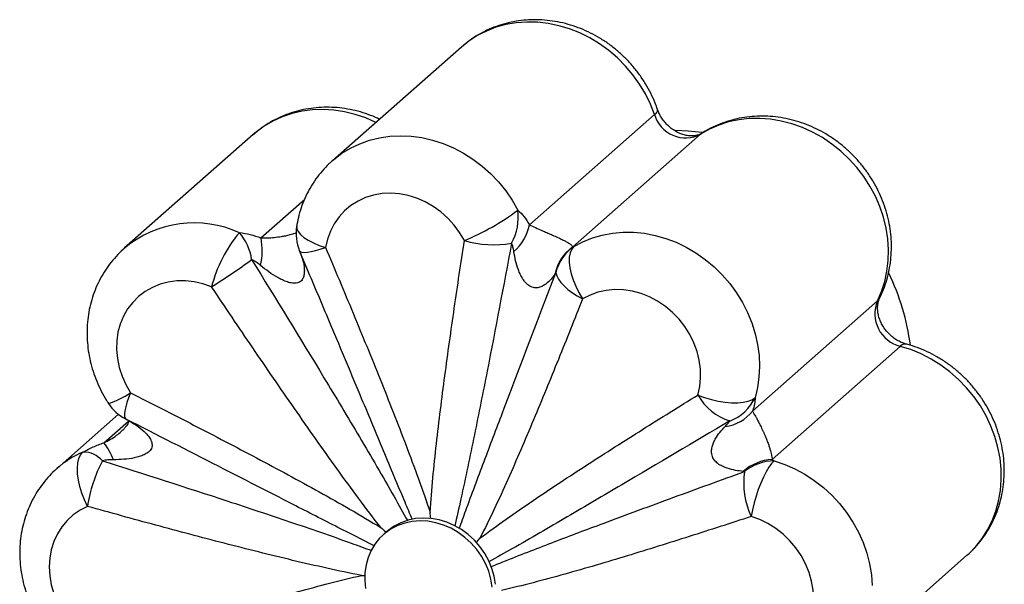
# Paper-space layout '_Dimétrica' of a CAD drawing. Header units: millimetres. Extents: x -191 to 25, y -154 to 62.
# Tile 2 of 2: x -191 to 25, y -62 to 62. Entities that reach past the tile are written whole.
import ezdxf

# ---------------------------------------------------------------- set-up
doc = ezdxf.new("R2010")
doc.units = ezdxf.units.MM

psp = doc.layouts.new('_Dimétrica')

# ---------------------------------------------------------------- linework, layer by layer
at = {"color": 7, "linetype": 'Continuous', "lineweight": 25}
for p, q in [((-94.05, 55.84), (-122.34, 30.9)), ((-79.08, 16.85), (-51.68, 41.02)), ((-69.71, 11.92), (-41.59, 36.73)), ((-139.68, 36.64), (-167.96, 11.7)), ((-129.4, 10.83), (-129.55, 11.21)), ((-127.55, 6.45), (-129.51, 11.11)), ((-30.19, -24), (-2.8, 0.16)), ((-25.9, -34.61), (2.22, -9.81)), ((-169.25, -24.72), (-182.72, -36.6)), ((-100.75, -47.43), (-101.11, -47.59)), ((-110.43, -50.49), (-111.14, -51.11)), ((-110.83, -50.84), (-110.79, -50.72)), ((-90.81, -52.74), (-90.7, -52.78)), ((-90.7, -52.78), (-90.8, -52.74)), ((-11.44, -80.6), (16.84, -55.66))]:
    psp.add_line(p, q, dxfattribs=at)
at = {"color": 8, "linetype": 'Continuous', "lineweight": 25}
for p, q in [((-41.59, 36.73), (-41.31, 36.93)), ((-137.99, 13.97), (-128.46, 22.38)), ((-167.6, -25.78), (-167.3, -25.93)), ((-172.42, -30.96), (-167.02, -26.2))]:
    psp.add_line(p, q, dxfattribs=at)
at = {"color": 8, "linetype": 'Continuous', "lineweight": 25, "flags": 128}
for points in [[(-51.68, 41.02), (-52.59, 43.32), (-53.69, 45.56), (-54.97, 47.71), (-56.43, 49.75), (-58.05, 51.68), (-59.82, 53.46), (-61.72, 55.09), (-63.75, 56.56), (-65.87, 57.85), (-68.08, 58.95), (-70.35, 59.85), (-72.67, 60.54), (-75.02, 61.02), (-77.37, 61.29), (-79.71, 61.34), (-82.02, 61.17), (-84.28, 60.78), (-86.46, 60.18), (-88.56, 59.37), (-90.55, 58.35), (-92.42, 57.15), (-94.05, 55.84)], [(-112.79, 39.32), (-115.02, 40.3), (-117.32, 41.08), (-119.66, 41.65), (-122.01, 42.01), (-124.36, 42.14), (-126.68, 42.07), (-128.96, 41.77), (-131.18, 41.25), (-133.32, 40.53), (-135.36, 39.6), (-137.28, 38.47), (-139.07, 37.16), (-139.68, 36.64)], [(-122.35, 30.89), (-122, 31.19), (-120.23, 32.54), (-118.33, 33.69), (-116.31, 34.65), (-114.19, 35.41), (-111.98, 35.96), (-109.71, 36.29), (-107.39, 36.4), (-105.05, 36.3), (-102.7, 35.98), (-100.36, 35.44), (-98.05, 34.69), (-95.79, 33.74), (-93.61, 32.59), (-91.51, 31.26), (-89.51, 29.75), (-87.64, 28.08), (-85.91, 26.26), (-84.33, 24.31), (-82.92, 22.23), (-81.68, 20.06)], [(-130.16, 16.65), (-130.17, 16.6), (-130.13, 15.99), (-129.84, 15.35), (-129.32, 14.7), (-128.58, 14.06), (-127.64, 13.45), (-126.51, 12.87), (-125.23, 12.34), (-123.83, 11.88)], [(-2.8, 0.16), (-2.35, 0.71), (-2.3, 0.8)], [(16.84, -55.66), (17.21, -55.32), (18.76, -53.74), (20.14, -51.99), (21.34, -50.1), (22.35, -48.09), (23.17, -45.97), (23.78, -43.75), (24.18, -41.46), (24.36, -39.12), (24.33, -36.75), (24.08, -34.36), (23.63, -31.97), (22.96, -29.61), (22.09, -27.3), (21.02, -25.05), (19.77, -22.89), (18.34, -20.82), (16.74, -18.88), (15, -17.07), (13.11, -15.41), (11.11, -13.91), (9, -12.6), (6.8, -11.47), (4.54, -10.53), (2.22, -9.81)], [(-25.44, -34.92), (-23.14, -35.71), (-20.89, -36.69), (-18.72, -37.87), (-16.64, -39.24), (-14.66, -40.78), (-12.82, -42.48), (-11.11, -44.32), (-9.56, -46.3), (-8.17, -48.39), (-6.97, -50.58), (-5.95, -52.84), (-5.13, -55.17), (-4.52, -57.53), (-4.12, -59.92), (-3.93, -62.3)]]:
    psp.add_lwpolyline(points, dxfattribs=at)
at = {"color": 7, "linetype": 'Continuous', "lineweight": 25, "flags": 128}
for points in [[(-2.8, 0.16), (-1.9, 2.24), (-1.2, 4.42), (-0.72, 6.67), (-0.44, 9), (-0.38, 11.36), (-0.54, 13.75), (-0.91, 16.14), (-1.49, 18.51), (-2.27, 20.84), (-3.26, 23.12), (-4.44, 25.32), (-5.8, 27.43), (-7.32, 29.43), (-9.01, 31.29), (-10.84, 33.02), (-12.79, 34.58), (-14.86, 35.98), (-17.02, 37.19), (-19.26, 38.2), (-21.56, 39.02), (-23.89, 39.62), (-26.24, 40.02), (-28.59, 40.19), (-30.92, 40.15), (-33.21, 39.89), (-35.44, 39.41), (-37.59, 38.72), (-39.64, 37.82), (-41.59, 36.73)], [(-41.21, 37.09), (-44.3, 37.42), (-47.19, 37.55)], [(-93.38, 13.38), (-94.42, 15.15), (-95.63, 16.8), (-97.02, 18.33), (-98.55, 19.69), (-100.2, 20.89), (-101.96, 21.89), (-103.8, 22.69), (-105.7, 23.28), (-107.62, 23.64), (-109.54, 23.78), (-111.43, 23.69), (-113.28, 23.37), (-115.04, 22.82), (-116.71, 22.06), (-118.25, 21.09), (-119.64, 19.93), (-120.87, 18.59), (-121.92, 17.1), (-122.77, 15.47), (-123.41, 13.72), (-123.83, 11.88)], [(-69.36, 12.09), (-67.39, 13.14), (-65.31, 13.98), (-63.14, 14.61), (-60.89, 15.03), (-58.59, 15.24), (-56.26, 15.22), (-53.91, 14.99), (-51.56, 14.54), (-49.23, 13.88), (-46.95, 13.01), (-44.74, 11.95), (-42.6, 10.69), (-40.56, 9.25), (-38.64, 7.64), (-36.84, 5.88), (-35.2, 3.98), (-33.71, 1.96), (-32.4, -0.18), (-31.27, -2.4), (-30.34, -4.69), (-29.61, -7.04), (-29.08, -9.41), (-28.76, -11.8), (-28.66, -14.18), (-28.78, -16.54), (-29.1, -18.84), (-29.64, -21.08)], [(-129.51, 11.11), (-129.34, 10.93), (-128.99, 10.83), (-128.47, 10.81), (-127.8, 10.88), (-126.98, 11.02), (-126.04, 11.23), (-124.98, 11.52), (-123.83, 11.88)], [(-69.36, 12.09), (-69.85, 11.5), (-70.19, 10.72), (-70.38, 9.77), (-70.4, 8.67), (-70.27, 7.44), (-69.98, 6.13), (-69.54, 4.76), (-68.96, 3.36), (-68.26, 1.97), (-67.45, 0.62)], [(-148.83, 3.26), (-150.71, 3.92), (-152.62, 4.35), (-154.55, 4.56), (-156.45, 4.54), (-158.32, 4.29), (-160.11, 3.82), (-161.81, 3.13), (-163.39, 2.22), (-164.83, 1.12), (-166.12, -0.16), (-167.23, -1.61), (-168.14, -3.2), (-168.85, -4.91), (-169.35, -6.72), (-169.62, -8.61), (-169.67, -10.54), (-169.49, -12.49), (-169.09, -14.44), (-168.47, -16.35), (-167.64, -18.21), (-166.62, -19.98)], [(-73.32, 6.34), (-73.13, 5.65), (-72.77, 4.93), (-72.23, 4.19), (-71.53, 3.44), (-70.69, 2.69), (-69.71, 1.96), (-68.63, 1.27), (-67.45, 0.62)], [(-42.18, -20.49), (-41.76, -18.65), (-41.57, -16.74), (-41.6, -14.8), (-41.86, -12.84), (-42.34, -10.91), (-43.03, -9.01), (-43.93, -7.18), (-45.03, -5.45), (-46.3, -3.84), (-47.73, -2.36), (-49.3, -1.05), (-51, 0.09), (-52.78, 1.03), (-54.64, 1.76), (-56.55, 2.28), (-58.47, 2.57), (-60.39, 2.63), (-62.27, 2.46), (-64.09, 2.07), (-65.83, 1.45), (-67.45, 0.62)], [(-166.62, -19.98), (-167.04, -21.11), (-167.39, -22.16), (-167.66, -23.11), (-167.83, -23.93), (-167.92, -24.63), (-167.91, -25.17), (-167.81, -25.55), (-167.62, -25.77)], [(-42.18, -20.49), (-40.72, -21.03), (-39.22, -21.48), (-37.71, -21.83), (-36.21, -22.07), (-34.78, -22.2), (-33.44, -22.2), (-32.23, -22.09), (-31.18, -21.86), (-30.31, -21.52), (-29.64, -21.08)], [(-176.03, -44.93), (-176.7, -43.51), (-177.27, -42.05), (-177.72, -40.59), (-178.04, -39.15), (-178.22, -37.78), (-178.26, -36.51), (-178.16, -35.37), (-177.92, -34.39), (-177.55, -33.59), (-177.05, -33)], [(-25.44, -34.92), (-26.01, -35.52), (-26.6, -36.33), (-27.21, -37.33), (-27.81, -38.5), (-28.38, -39.8), (-28.93, -41.2), (-29.42, -42.68), (-29.85, -44.18), (-30.22, -45.69), (-30.5, -47.15)], [(-176.03, -44.93), (-177.66, -45.76), (-179.15, -46.8), (-180.48, -48.03), (-181.65, -49.42), (-182.63, -50.97), (-183.4, -52.65), (-183.97, -54.43), (-184.31, -56.29), (-184.44, -58.21), (-184.33, -60.16), (-184, -62.11), (-183.45, -64.04), (-182.69, -65.92), (-181.72, -67.72), (-180.57, -69.41), (-179.25, -70.98), (-177.77, -72.41), (-176.15, -73.67), (-174.43, -74.74), (-172.61, -75.62), (-170.74, -76.28)], [(-86.55, -62.02), (-86.84, -60.27), (-87.33, -58.54), (-88.02, -56.85), (-88.9, -55.25), (-89.96, -53.74), (-91.18, -52.35), (-92.54, -51.1), (-94.02, -50.02), (-95.6, -49.11), (-97.25, -48.39), (-98.95, -47.88), (-100.68, -47.57), (-102.4, -47.49), (-104.09, -47.61), (-105.73, -47.95), (-107.29, -48.5), (-108.75, -49.25), (-110.08, -50.19), (-110.43, -50.49)], [(-25.2, -78.51), (-23.58, -77.67), (-22.09, -76.63), (-20.75, -75.41), (-19.59, -74.01), (-18.61, -72.47), (-17.83, -70.79), (-17.27, -69.01), (-16.92, -67.14), (-16.8, -65.22), (-16.9, -63.27), (-17.23, -61.32), (-17.78, -59.4), (-18.55, -57.52), (-19.51, -55.72), (-20.66, -54.02), (-21.99, -52.45), (-23.47, -51.02), (-25.08, -49.77), (-26.81, -48.69), (-28.62, -47.82), (-30.5, -47.15)], [(-87.26, -62.65), (-87.55, -60.89), (-88.04, -59.16), (-88.73, -57.48), (-89.61, -55.87), (-90.67, -54.36), (-91.89, -52.97), (-93.25, -51.72), (-94.73, -50.64), (-96.3, -49.73), (-97.96, -49.02), (-99.66, -48.5), (-101.38, -48.2), (-103.11, -48.11), (-104.8, -48.24), (-106.44, -48.58), (-108, -49.13), (-109.46, -49.88), (-110.79, -50.82), (-111.98, -51.93), (-113, -53.21), (-113.85, -54.62), (-114.5, -56.15), (-114.96, -57.77), (-115.2, -59.46), (-115.23, -61.2), (-115.05, -62.95)]]:
    psp.add_lwpolyline(points, dxfattribs=at)
at = {"color": 8, "linetype": 'Continuous', "lineweight": 25}
for centre, radius, start, end in [((-52.3, 42.14), 1.28, 298.9144, 1.1645), ((-152.62, -6.7), 23.96, 65.637, 129.5959), ((3.3, -10.71), 1.41, 81.6775, 139.9522), ((-176.04, -6.68), 16.3, 286.3494, 305.3454), ((-168.46, -52.78), 21.57, 113.4701, 131.4771)]:
    psp.add_arc(centre, radius, start, end, dxfattribs=at)
at = {"color": 7, "linetype": 'Continuous', "lineweight": 25}
for centre, radius, start, end in [((-44.87, 43.02), 7.1, 196.3865, 297.571), ((-114.28, 63.61), 54.4, 292.5856, 306.8173), ((-93.24, 18.5), 11.67, 330.9587, 7.6999), ((-119.86, -4.12), 29.89, 139.9228, 165.7049), ((-151.06, 7.75), 11.12, 7.5912, 41.535), ((-120.3, 15), 10, 170.4899, 202.9239), ((-90.08, 19.33), 11.28, 312.1277, 347.316), ((-152.37, 11.19), 14.65, 347.1868, 10.9437), ((-87.06, 34.82), 22.35, 253.5557, 280.3549), ((-64.15, 4.22), 9.5, 125.8543, 168.3112), ((-63.86, 4.06), 9.74, 124.4452, 166.4763), ((-216.34, 112.33), 128.27, 301.7586, 306.5047), ((-47.87, -16.54), 52.76, 7.5619, 25.617), ((4.01, -2.66), 7.37, 157.5417, 255.9619), ((-31.51, -14.53), 12.21, 209.1718, 252.5973), ((-38.91, -16.6), 10.3, 291.3564, 334.1947), ((-163.08, -16.86), 10, 213.1125, 242.621), ((-37.25, -18.51), 8.94, 276.8073, 322.072), ((-184.77, -40.25), 15.45, 21.1015, 36.9485), ((-177, -38.63), 5.63, 41.3378, 90.5372), ((-144.72, -49.59), 31.66, 152.371, 171.5206), ((-25.12, -45.39), 10.81, 94.1155, 131.1392), ((-25.19, -45.86), 10.94, 91.3118, 128.3544), ((-14.28, -39.68), 17.85, 172.2705, 204.7327)]:
    psp.add_arc(centre, radius, start, end, dxfattribs=at)
for points, knots in [([(-51.02, 42.16), (-51.19, 42.63), (-51.63, 43.83), (-52.48, 45.72), (-53.63, 47.79), (-54.94, 49.77), (-56.41, 51.65), (-58.02, 53.4), (-59.78, 55.02), (-61.65, 56.5), (-63.63, 57.81), (-65.71, 58.96), (-67.87, 59.92), (-70.08, 60.7), (-72.35, 61.29), (-74.64, 61.67), (-76.94, 61.86), (-79.23, 61.84), (-81.49, 61.63), (-83.7, 61.21), (-85.86, 60.59), (-87.93, 59.79), (-89.92, 58.81), (-91.78, 57.64), (-93.15, 56.65), (-93.85, 56), (-94.01, 55.85)], [0, 0, 0, 0, 0.0277, 0.071496, 0.115352, 0.159291, 0.203298, 0.247359, 0.291461, 0.335585, 0.379716, 0.423838, 0.467929, 0.511966, 0.555924, 0.599775, 0.643495, 0.687058, 0.730447, 0.773648, 0.816657, 0.859479, 0.902128, 0.944624, 0.986998, 1, 1, 1, 1]), ([(-112, 40.02), (-112.28, 40.15), (-113.27, 40.64), (-115.05, 41.28), (-117.3, 41.94), (-119.58, 42.38), (-121.88, 42.63), (-124.17, 42.67), (-126.44, 42.51), (-128.68, 42.15), (-130.85, 41.6), (-132.95, 40.85), (-134.96, 39.92), (-136.86, 38.81), (-138.45, 37.7), (-139.35, 36.9), (-139.7, 36.59)], [0, 0, 0, 0, 0.03136, 0.109404, 0.187322, 0.265065, 0.342588, 0.419846, 0.496804, 0.573434, 0.649725, 0.725681, 0.80132, 0.876677, 0.9518, 1, 1, 1, 1]), ([(-41.31, 36.93), (-41.37, 36.9), (-41.62, 36.75), (-42.09, 36.54), (-42.8, 36.38), (-43.59, 36.32), (-44.47, 36.39), (-45.43, 36.61), (-46.39, 36.99), (-47.33, 37.5), (-48.23, 38.15), (-49.05, 38.92), (-49.78, 39.78), (-50.39, 40.71), (-50.79, 41.52), (-50.96, 42), (-51.02, 42.16)], [0, 0, 0, 0, 0.0323, 0.128061, 0.213557, 0.292589, 0.375362, 0.453513, 0.528854, 0.602563, 0.675342, 0.747618, 0.819673, 0.891713, 0.963911, 1, 1, 1, 1]), ([(-2.3, 0.8), (-2.09, 1.25), (-1.56, 2.37), (-0.89, 4.24), (-0.31, 6.38), (0.08, 8.59), (0.28, 10.84), (0.28, 13.11), (0.09, 15.4), (-0.3, 17.67), (-0.87, 19.93), (-1.64, 22.14), (-2.58, 24.3), (-3.71, 26.38), (-5, 28.37), (-6.44, 30.26), (-8.04, 32.04), (-9.78, 33.67), (-11.64, 35.17), (-13.6, 36.5), (-15.67, 37.67), (-17.82, 38.66), (-20.03, 39.46), (-22.29, 40.08), (-24.57, 40.49), (-26.87, 40.7), (-29.16, 40.71), (-31.43, 40.52), (-33.65, 40.13), (-35.82, 39.54), (-37.9, 38.76), (-39.74, 37.89), (-40.84, 37.22), (-41.31, 36.93)], [0, 0, 0, 0, 0.021885, 0.053985, 0.086144, 0.118416, 0.150811, 0.183334, 0.215984, 0.248756, 0.28164, 0.314626, 0.3477, 0.38085, 0.414064, 0.447331, 0.480641, 0.513983, 0.547343, 0.580711, 0.614073, 0.647414, 0.680716, 0.713962, 0.747129, 0.780199, 0.813154, 0.845978, 0.878661, 0.911199, 0.943594, 0.975857, 1, 1, 1, 1]), ([(-122.33, 30.87), (-122.59, 30.65), (-123.39, 29.96), (-124.61, 28.64), (-125.97, 26.93), (-127.16, 25.09), (-128.18, 23.14), (-129.03, 21.11), (-129.68, 19.02), (-130.01, 17.52), (-130.15, 16.73), (-130.16, 16.65)], [0, 0, 0, 0, 0.060753, 0.193289, 0.325727, 0.458195, 0.590814, 0.723698, 0.856945, 0.984796, 1, 1, 1, 1]), ([(-81.68, 20.06), (-81.18, 19.64), (-80.72, 19.16), (-79.85, 18.08), (-79.45, 17.49), (-79.08, 16.85)], [0, 0, 0, 0, 0.5, 0.5, 1, 1, 1, 1]), ([(-142.74, 15.13), (-141.95, 15.05), (-141.15, 14.91), (-139.57, 14.52), (-138.78, 14.28), (-137.99, 13.97)], [0, 0, 0, 0, 0.5, 0.5, 1, 1, 1, 1]), ([(-79.08, 16.85), (-78.7, 16.65), (-78.27, 16.45), (-77.34, 16.02), (-76.83, 15.8), (-75.96, 15.42), (-75.66, 15.29), (-75.01, 15.01), (-74.67, 14.87), (-73.94, 14.55), (-73.56, 14.38), (-73, 14.13), (-72.82, 14.04), (-72.46, 13.88), (-72.29, 13.8), (-71.98, 13.65), (-71.83, 13.57), (-71.56, 13.44), (-71.43, 13.37), (-71.2, 13.25), (-71.09, 13.2), (-70.89, 13.09), (-70.81, 13.04), (-70.56, 12.9), (-70.43, 12.81), (-70.2, 12.66), (-70.1, 12.59), (-69.87, 12.4), (-69.78, 12.29), (-69.68, 12.1), (-69.68, 12.01), (-69.71, 11.92)], [0, 0, 0, 0, 0.125, 0.125, 0.25, 0.25, 0.3125, 0.3125, 0.375, 0.375, 0.4375, 0.4375, 0.46875, 0.46875, 0.5, 0.5, 0.53125, 0.53125, 0.5625, 0.5625, 0.59375, 0.59375, 0.625, 0.625, 0.6875, 0.6875, 0.75, 0.75, 0.875, 0.875, 1, 1, 1, 1]), ([(-100.91, -46.2), (-100.74, -43.69), (-100.53, -41.18), (-100.05, -36.18), (-99.79, -33.68), (-98.95, -26.21), (-98.32, -21.24), (-97, -11.32), (-96.31, -6.37), (-94.88, 3.51), (-94.14, 8.45), (-93.38, 13.38)], [0, 0, 0, 0, 0.125, 0.125, 0.25, 0.25, 0.5, 0.5, 0.75, 0.75, 1, 1, 1, 1]), ([(-167.87, 11.76), (-167.99, 11.66), (-168.68, 11.09), (-169.8, 9.92), (-171.21, 8.25), (-172.44, 6.45), (-173.52, 4.53), (-174.42, 2.52), (-175.14, 0.43), (-175.67, -1.74), (-176.01, -3.95), (-176.17, -6.21), (-176.12, -8.49), (-175.89, -10.77), (-175.46, -13.05), (-174.84, -15.29), (-174.04, -17.49), (-173.05, -19.63), (-172.15, -21.23), (-171.59, -22.11), (-171.46, -22.32)], [0, 0, 0, 0, 0.012987, 0.072539, 0.132036, 0.191529, 0.251074, 0.310724, 0.370525, 0.430514, 0.490718, 0.551156, 0.611833, 0.672744, 0.733879, 0.795219, 0.856742, 0.918425, 0.980244, 1, 1, 1, 1]), ([(-129.4, 10.83), (-129.16, 10.25), (-128.97, 9.65), (-128.65, 8.44), (-128.54, 7.82), (-128.48, 6.89), (-128.47, 6.58), (-128.53, 5.98), (-128.58, 5.68), (-128.73, 5.24), (-128.79, 5.1), (-128.94, 4.84), (-129.03, 4.71), (-129.25, 4.48), (-129.37, 4.38), (-129.66, 4.22), (-129.82, 4.15), (-130.32, 4.01), (-130.7, 4), (-131.27, 4.07), (-131.46, 4.11), (-131.84, 4.2), (-132.02, 4.25), (-132.57, 4.43), (-132.93, 4.58), (-133.64, 4.91), (-133.98, 5.09), (-135, 5.66), (-135.64, 6.09), (-136.9, 6.98), (-137.5, 7.45), (-138.09, 7.94)], [0, 0, 0, 0, 0.125, 0.125, 0.25, 0.25, 0.3125, 0.3125, 0.375, 0.375, 0.40625, 0.40625, 0.4375, 0.4375, 0.46875, 0.46875, 0.5, 0.5, 0.5625, 0.5625, 0.59375, 0.59375, 0.625, 0.625, 0.6875, 0.6875, 0.75, 0.75, 0.875, 0.875, 1, 1, 1, 1]), ([(-123.83, 11.88), (-121.8, 7.08), (-119.79, 2.27), (-115.79, -7.36), (-113.82, -12.18), (-109.93, -21.85), (-108.02, -26.69), (-105.25, -33.98), (-104.34, -36.41), (-102.58, -41.3), (-101.72, -43.75), (-100.91, -46.2)], [0, 0, 0, 0, 0.25, 0.25, 0.5, 0.5, 0.75, 0.75, 0.875, 0.875, 1, 1, 1, 1]), ([(-82.52, 10.97), (-82.57, 11.31), (-82.64, 11.65), (-82.81, 12.28), (-82.91, 12.57), (-83.04, 12.83)], [0, 0, 0, 0, 0.5, 0.5, 1, 1, 1, 1]), ([(-73.45, 6.15), (-73.72, 5.73), (-74.02, 5.32), (-74.7, 4.55), (-75.08, 4.18), (-75.74, 3.69), (-75.97, 3.54), (-76.47, 3.28), (-76.73, 3.17), (-77.18, 3.06), (-77.33, 3.03), (-77.65, 3.01), (-77.82, 3.01), (-78.16, 3.05), (-78.33, 3.08), (-78.67, 3.2), (-78.85, 3.28), (-79.35, 3.56), (-79.65, 3.82), (-80.05, 4.25), (-80.17, 4.41), (-80.4, 4.71), (-80.51, 4.87), (-80.8, 5.34), (-80.97, 5.67), (-81.28, 6.33), (-81.42, 6.66), (-81.79, 7.65), (-81.98, 8.32), (-82.3, 9.64), (-82.42, 10.3), (-82.52, 10.97)], [0, 0, 0, 0, 0.125, 0.125, 0.25, 0.25, 0.3125, 0.3125, 0.375, 0.375, 0.40625, 0.40625, 0.4375, 0.4375, 0.46875, 0.46875, 0.5, 0.5, 0.5625, 0.5625, 0.59375, 0.59375, 0.625, 0.625, 0.6875, 0.6875, 0.75, 0.75, 0.875, 0.875, 1, 1, 1, 1]), ([(-138.09, 7.94), (-138.4, 8.2), (-138.72, 8.44), (-139.37, 8.87), (-139.7, 9.06), (-140.04, 9.22)], [0, 0, 0, 0, 0.5, 0.5, 1, 1, 1, 1]), ([(-111.68, -49.59), (-113.34, -47.47), (-114.97, -45.32), (-118.18, -40.99), (-119.77, -38.81), (-124.49, -32.26), (-127.59, -27.86), (-133.73, -19.01), (-136.78, -14.57), (-142.83, -5.67), (-145.84, -1.21), (-148.83, 3.26)], [0, 0, 0, 0, 0.125, 0.125, 0.25, 0.25, 0.5, 0.5, 0.75, 0.75, 1, 1, 1, 1]), ([(-67.45, 0.62), (-69.21, -3.82), (-70.98, -8.25), (-74.56, -17.1), (-76.37, -21.52), (-80.06, -30.31), (-81.93, -34.69), (-84.84, -41.2), (-85.83, -43.37), (-87.85, -47.66), (-88.89, -49.8), (-89.97, -51.91)], [0, 0, 0, 0, 0.25, 0.25, 0.5, 0.5, 0.75, 0.75, 0.875, 0.875, 1, 1, 1, 1]), ([(3.51, -9.32), (3.38, -9.28), (2.95, -9.16), (2.19, -8.85), (1.26, -8.33), (0.36, -7.67), (-0.45, -6.89), (-1.17, -6.03), (-1.77, -5.09), (-2.23, -4.12), (-2.56, -3.14), (-2.74, -2.18), (-2.79, -1.28), (-2.71, -0.45), (-2.54, 0.25), (-2.38, 0.62), (-2.3, 0.8)], [0, 0, 0, 0, 0.030602, 0.105886, 0.179991, 0.253204, 0.32594, 0.398472, 0.471001, 0.54371, 0.616895, 0.690981, 0.76659, 0.844627, 0.926396, 1, 1, 1, 1]), ([(16.78, -55.67), (17.01, -55.48), (17.8, -54.82), (19, -53.53), (20.37, -51.83), (21.57, -50), (22.61, -48.06), (23.47, -46.03), (24.15, -43.92), (24.64, -41.74), (24.94, -39.52), (25.05, -37.26), (24.97, -34.97), (24.69, -32.69), (24.22, -30.42), (23.56, -28.19), (22.72, -26), (21.69, -23.87), (20.49, -21.82), (19.13, -19.87), (17.62, -18.04), (15.96, -16.32), (14.16, -14.75), (12.25, -13.32), (10.24, -12.06), (8.14, -10.97), (6, -10.08), (4.44, -9.57), (3.62, -9.35), (3.51, -9.32)], [0, 0, 0, 0, 0.015679, 0.053922, 0.092134, 0.130352, 0.168611, 0.206944, 0.245379, 0.28394, 0.322643, 0.361496, 0.400503, 0.43966, 0.478958, 0.518384, 0.557925, 0.597566, 0.637291, 0.677087, 0.716941, 0.75684, 0.79677, 0.836717, 0.876666, 0.9166, 0.9565, 0.993972, 1, 1, 1, 1]), ([(-166.62, -19.98), (-161.99, -22.33), (-157.37, -24.69), (-148.14, -29.46), (-143.53, -31.87), (-134.35, -36.74), (-129.77, -39.21), (-122.94, -43.01), (-120.67, -44.29), (-116.16, -46.89), (-113.91, -48.22), (-111.68, -49.59)], [0, 0, 0, 0, 0.25, 0.25, 0.5, 0.5, 0.75, 0.75, 0.875, 0.875, 1, 1, 1, 1]), ([(-89.97, -51.91), (-88.07, -50.47), (-86.14, -49.08), (-82.25, -46.33), (-80.29, -44.97), (-74.38, -40.96), (-70.39, -38.34), (-62.39, -33.16), (-58.36, -30.6), (-50.29, -25.51), (-46.24, -22.99), (-42.18, -20.49)], [0, 0, 0, 0, 0.125, 0.125, 0.25, 0.25, 0.5, 0.5, 0.75, 0.75, 1, 1, 1, 1]), ([(-29.64, -21.08), (-29.62, -21.49), (-29.66, -21.96), (-29.84, -22.94), (-29.99, -23.46), (-30.19, -24)], [0, 0, 0, 0, 0.5, 0.5, 1, 1, 1, 1]), ([(-167.66, -25.75), (-167.67, -25.74), (-167.67, -25.74), (-167.61, -25.77), (-167.59, -25.78)], [0, 0, 0, 0, 0.638009, 1, 1, 1, 1]), ([(-30.19, -24), (-30.13, -24.15), (-30.04, -24.33), (-29.78, -24.78), (-29.63, -25.04), (-29.33, -25.57), (-29.22, -25.77), (-28.98, -26.23), (-28.84, -26.48), (-28.54, -27.07), (-28.37, -27.4), (-28.11, -27.95), (-28.02, -28.13), (-27.85, -28.51), (-27.76, -28.7), (-27.6, -29.07), (-27.52, -29.25), (-27.37, -29.6), (-27.3, -29.78), (-27.17, -30.11), (-27.1, -30.27), (-26.98, -30.58), (-26.93, -30.73), (-26.77, -31.15), (-26.67, -31.42), (-26.5, -31.92), (-26.43, -32.16), (-26.23, -32.83), (-26.13, -33.23), (-25.98, -33.96), (-25.92, -34.3), (-25.9, -34.61)], [0, 0, 0, 0, 0.125, 0.125, 0.25, 0.25, 0.3125, 0.3125, 0.375, 0.375, 0.4375, 0.4375, 0.46875, 0.46875, 0.5, 0.5, 0.53125, 0.53125, 0.5625, 0.5625, 0.59375, 0.59375, 0.625, 0.625, 0.6875, 0.6875, 0.75, 0.75, 0.875, 0.875, 1, 1, 1, 1]), ([(-167.3, -25.93), (-166.64, -26.29), (-166, -26.67), (-164.77, -27.51), (-164.17, -27.97), (-163.36, -28.73), (-163.1, -29), (-162.63, -29.56), (-162.42, -29.86), (-162.16, -30.34), (-162.08, -30.5), (-161.96, -30.84), (-161.92, -31.01), (-161.87, -31.36), (-161.87, -31.53), (-161.91, -31.88), (-161.96, -32.05), (-162.18, -32.52), (-162.41, -32.8), (-162.83, -33.15), (-162.99, -33.25), (-163.3, -33.44), (-163.46, -33.53), (-163.96, -33.77), (-164.31, -33.89), (-165.04, -34.11), (-165.41, -34.2), (-166.52, -34.43), (-167.28, -34.53), (-168.81, -34.66), (-169.58, -34.69), (-170.35, -34.69)], [0, 0, 0, 0, 0.125, 0.125, 0.25, 0.25, 0.3125, 0.3125, 0.375, 0.375, 0.40625, 0.40625, 0.4375, 0.4375, 0.46875, 0.46875, 0.5, 0.5, 0.5625, 0.5625, 0.59375, 0.59375, 0.625, 0.625, 0.6875, 0.6875, 0.75, 0.75, 0.875, 0.875, 1, 1, 1, 1]), ([(-166.96, -26.26), (-166.96, -26.27), (-166.96, -26.29), (-167.02, -26.47), (-167.18, -26.79), (-167.47, -27.24), (-167.9, -27.77), (-168.3, -28.2), (-168.58, -28.43), (-168.63, -28.48)], [0, 0, 0, 0, 0.206003, 0.338157, 0.471053, 0.612224, 0.771608, 0.956508, 1, 1, 1, 1]), ([(-32.23, -37.25), (-32.78, -37.2), (-33.35, -37.12), (-34.51, -36.91), (-35.11, -36.78), (-36.03, -36.47), (-36.34, -36.35), (-36.94, -36.07), (-37.25, -35.91), (-37.7, -35.61), (-37.84, -35.5), (-38.13, -35.25), (-38.26, -35.12), (-38.52, -34.82), (-38.63, -34.67), (-38.83, -34.33), (-38.92, -34.15), (-39.12, -33.61), (-39.17, -33.24), (-39.18, -32.71), (-39.17, -32.53), (-39.12, -32.2), (-39.09, -32.04), (-38.98, -31.56), (-38.88, -31.26), (-38.64, -30.69), (-38.5, -30.42), (-38.06, -29.63), (-37.72, -29.15), (-36.99, -28.23), (-36.6, -27.8), (-36.19, -27.39)], [0, 0, 0, 0, 0.125, 0.125, 0.25, 0.25, 0.3125, 0.3125, 0.375, 0.375, 0.40625, 0.40625, 0.4375, 0.4375, 0.46875, 0.46875, 0.5, 0.5, 0.5625, 0.5625, 0.59375, 0.59375, 0.625, 0.625, 0.6875, 0.6875, 0.75, 0.75, 0.875, 0.875, 1, 1, 1, 1]), ([(-36.19, -27.39), (-35.97, -27.17), (-35.77, -26.96), (-35.43, -26.55), (-35.28, -26.36), (-35.16, -26.19)], [0, 0, 0, 0, 0.5, 0.5, 1, 1, 1, 1]), ([(-177.05, -33), (-176.32, -32.59), (-175.56, -32.22), (-174.02, -31.54), (-173.23, -31.23), (-172.42, -30.96)], [0, 0, 0, 0, 0.5, 0.5, 1, 1, 1, 1]), ([(-182.74, -36.64), (-182.9, -36.78), (-183.62, -37.38), (-184.77, -38.6), (-186.15, -40.29), (-187.37, -42.12), (-188.42, -44.05), (-189.29, -46.07), (-189.98, -48.18), (-190.49, -50.35), (-190.81, -52.57), (-190.93, -54.83), (-190.86, -57.11), (-190.6, -59.39), (-190.14, -61.66), (-189.5, -63.9), (-188.67, -66.1), (-187.65, -68.23), (-186.47, -70.28), (-185.12, -72.24), (-183.61, -74.09), (-181.96, -75.81), (-180.18, -77.4), (-178.28, -78.83), (-176.27, -80.11), (-174.17, -81.21), (-172.08, -82.11), (-170.67, -82.55), (-170.01, -82.76)], [0, 0, 0, 0, 0.0113836, 0.0501165, 0.0888171, 0.1275203, 0.1662626, 0.2050775, 0.2439944, 0.2830368, 0.3222216, 0.3615588, 0.4010514, 0.440696, 0.4804844, 0.5204042, 0.5604412, 0.60058, 0.6408058, 0.6811041, 0.7214619, 0.7618666, 0.802304, 0.8427592, 0.8832176, 0.9236624, 0.9640743, 1, 1, 1, 1]), ([(-170.35, -34.69), (-170.76, -34.69), (-171.16, -34.71), (-171.97, -34.78), (-172.37, -34.83), (-172.77, -34.91)], [0, 0, 0, 0, 0.5, 0.5, 1, 1, 1, 1]), ([(-115.97, -60.08), (-118.49, -59.59), (-121, -59.06), (-126.03, -57.94), (-128.54, -57.36), (-136.06, -55.57), (-141.06, -54.31), (-151.07, -51.72), (-156.07, -50.39), (-166.05, -47.69), (-171.05, -46.31), (-176.03, -44.93)], [0, 0, 0, 0, 0.125, 0.125, 0.25, 0.25, 0.5, 0.5, 0.75, 0.75, 1, 1, 1, 1]), ([(-100.75, -47.43), (-100.8, -47.03), (-100.85, -46.63), (-100.91, -46.24), (-100.91, -46.23), (-100.91, -46.22), (-100.91, -46.2)], [0, 0, 0, 0, 0.001258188, 0.001258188, 0.001258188, 0.001290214, 0.001290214, 0.001290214, 0.001290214]), ([(-30.5, -47.15), (-35.01, -48.63), (-39.53, -50.09), (-48.59, -52.98), (-53.12, -54.4), (-62.23, -57.17), (-66.79, -58.52), (-73.68, -60.44), (-75.98, -61.07), (-80.6, -62.26), (-82.92, -62.83), (-85.26, -63.36)], [0, 0, 0, 0, 0.25, 0.25, 0.5, 0.5, 0.75, 0.75, 0.875, 0.875, 1, 1, 1, 1]), ([(-90.7, -52.78), (-90.46, -52.5), (-90.22, -52.21), (-89.99, -51.93), (-89.98, -51.92), (-89.97, -51.92), (-89.97, -51.91)], [0, 0, 0, 0, 0.001258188, 0.001258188, 0.001258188, 0.001290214, 0.001290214, 0.001290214, 0.001290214]), ([(-170.74, -76.28), (-166.22, -74.8), (-161.71, -73.34), (-152.65, -70.46), (-148.11, -69.04), (-139.01, -66.27), (-134.44, -64.92), (-127.56, -62.99), (-125.26, -62.37), (-120.63, -61.17), (-118.31, -60.6), (-115.97, -60.08)], [0, 0, 0, 0, 0.25, 0.25, 0.5, 0.5, 0.75, 0.75, 0.875, 0.875, 1, 1, 1, 1]), ([(-115.97, -60.08), (-115.96, -60.08), (-115.69, -60.07), (-115.42, -60.07), (-115.15, -60.07)], [0, 0, 0, 0, 0.036316, 1, 1, 1, 1])]:
    psp.add_open_spline(points, degree=3, knots=knots, dxfattribs=at)
at = {"color": 8, "linetype": 'Continuous', "lineweight": 25}
for points, knots in [([(-137.99, 13.97), (-137.51, 13.97), (-136.59, 13.97), (-135.1, 14.08), (-133.77, 14.25), (-132.57, 14.46), (-131.55, 14.7), (-130.7, 14.94), (-130.29, 15.11), (-130.19, 15.15)], [0, 0, 0, 0, 0.20871, 0.403042, 0.600776, 0.713145, 0.829095, 0.957111, 1, 1, 1, 1]), ([(-83.04, 12.83), (-84.8, 3.49), (-87.43, -10.52), (-91.16, -29.24), (-93.53, -40.6), (-95.05, -47.27), (-95.51, -49.27)], [0, 0, 0, 0, 0.452754, 0.678273, 0.903838, 1, 1, 1, 1]), ([(-140.04, 9.22), (-134.73, 0.6), (-126.77, -12.32), (-116.38, -29.67), (-110.26, -40.14), (-106.81, -46.32), (-105.82, -48.09)], [0, 0, 0, 0, 0.455277, 0.682053, 0.908874, 1, 1, 1, 1]), ([(-104.78, -47.82), (-105.32, -46.55), (-107.45, -41.52), (-111.13, -32.72), (-116.54, -19.76), (-122, -6.7), (-125.92, 2.59), (-127.55, 6.45)], [0, 0, 0, 0, 0.069996, 0.277703, 0.485455, 0.785742, 1, 1, 1, 1]), ([(-94.5, -49.78), (-94.03, -48.47), (-92.24, -43.54), (-89.07, -35.07), (-84.42, -22.77), (-79.16, -8.97), (-75.27, 1.24), (-73.32, 6.34)], [0, 0, 0, 0, 0.068843, 0.259191, 0.449582, 0.724775, 1, 1, 1, 1]), ([(-113.17, -53.58), (-115.82, -52.23), (-121.74, -49.23), (-133.11, -43.4), (-148.58, -35.46), (-160.84, -29.22), (-167.62, -25.77)], [0, 0, 0, 0, 0.147461, 0.328339, 0.628289, 1, 1, 1, 1]), ([(-35.16, -26.19), (-43.05, -30.87), (-54.87, -37.88), (-70.8, -47.23), (-80.5, -52.88), (-86.29, -56.14), (-88.01, -57.11)], [0, 0, 0, 0, 0.453032, 0.67869, 0.904393, 1, 1, 1, 1]), ([(-172.42, -30.96), (-171.94, -30.72), (-171.01, -30.24), (-169.74, -29.42), (-168.98, -28.77), (-168.63, -28.48)], [0, 0, 0, 0, 0.370165, 0.71483, 1, 1, 1, 1]), ([(-172.77, -34.91), (-163.59, -37.84), (-149.84, -42.22), (-131.69, -48.27), (-121.17, -51.89), (-115.22, -54.07), (-113.73, -54.62)], [0, 0, 0, 0, 0.462276, 0.692539, 0.922847, 1, 1, 1, 1]), ([(-87.52, -58.14), (-86.39, -57.69), (-81.74, -55.81), (-73.55, -52.64), (-61.32, -48.02), (-47.45, -42.91), (-37.13, -39.16), (-31.97, -37.28)], [0, 0, 0, 0, 0.060944, 0.250986, 0.441071, 0.720518, 1, 1, 1, 1])]:
    psp.add_open_spline(points, degree=3, knots=knots, dxfattribs=at)
at = {"color": 7, "linetype": 'Continuous', "lineweight": 25}
for points in [[(-129.51, 11.11), (-129.47, 11.02), (-129.44, 10.93), (-129.4, 10.83)], [(-69.71, 11.92), (-69.59, 11.99), (-69.48, 12.04), (-69.36, 12.09)], [(-73.32, 6.34), (-73.37, 6.28), (-73.41, 6.21), (-73.45, 6.15)], [(-167.62, -25.77), (-167.51, -25.82), (-167.41, -25.88), (-167.3, -25.93)], [(-25.9, -34.61), (-25.74, -34.71), (-25.58, -34.82), (-25.44, -34.92)], [(-31.97, -37.28), (-32.06, -37.27), (-32.14, -37.26), (-32.23, -37.25)], [(-101, -47.54), (-100.91, -47.51), (-100.83, -47.47), (-100.75, -47.43)], [(-111.68, -49.59), (-111.36, -49.88), (-111.04, -50.16), (-110.72, -50.45)], [(-110.72, -50.45), (-110.75, -50.54), (-110.77, -50.63), (-110.79, -50.72)]]:
    psp.add_open_spline(points, degree=3, dxfattribs=at)

doc.saveas('drawing.dxf')
